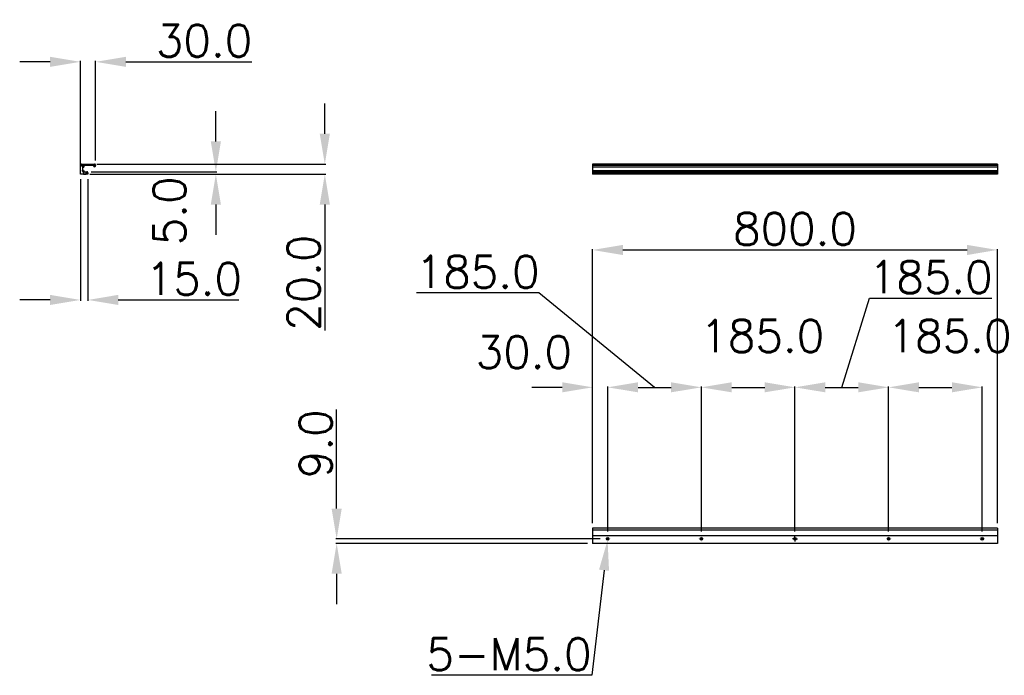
# Model space of a CAD drawing. Extents: x 56 to 251, y -46 to 84.
import ezdxf

# ---------------------------------------------------------------- set-up
doc = ezdxf.new("R2010")
doc.units = 0
doc.header["$MEASUREMENT"] = 0
doc.header["$PDSIZE"] = -1
doc.linetypes.add('HIDDEN', pattern=[1.905, 1.27, -0.635])
doc.layers.get('0').update_dxf_attribs({"linetype": 'CONTINUOUS'})
doc.layers.get('DEFPOINTS').update_dxf_attribs({"linetype": 'CONTINUOUS'})
doc.styles.get("Standard").update_dxf_attribs({"font": 'txt', "bigfont": 'bigfont'})
doc.dimstyles.get("Standard").update_dxf_attribs({"dimtxt": 0.18, "dimasz": 0.18, "dimexe": 0.18, "dimexo": 0.0625, "dimgap": 0.09, "dimtad": 0, "dimdec": 1, "dimzin": 0, "dimdsep": 46, "dimtxsty": 'STANDARD', "dimcen": 0.09, "dimadec": 0, "dimazin": 0, "dimtfac": 1, "dimtdec": 1, "dimtofl": 0, "dimtmove": 0, "dimatfit": 3, "dimfxl": 1, "dimtolj": 1, "dimtzin": 0, "dimarcsym": 0})

# ---------------------------------------------------------------- blocks, each defined once
blk = doc.blocks.new('SW_CENTERMARK0')
at = {"color": 7, "linetype": 'Continuous'}
for q in [(68.25, 54.83), (68.5, 55.08), (68.5, 54.58), (68.75, 54.83)]:
    blk.add_line((68.5, 54.83), q, dxfattribs=at)
blk = doc.blocks.new('SW_CENTERMARK1')
at = {"color": 7, "linetype": 'Continuous'}
for q in [(70.9, 54.77), (71.15, 55.02), (71.15, 54.52), (71.4, 54.77)]:
    blk.add_line((71.15, 54.77), q, dxfattribs=at)
blk = doc.blocks.new('SW_CENTERMARK2')
at = {"color": 7, "linetype": 'Continuous'}
for q in [(70.9, 54.67), (71.15, 54.92), (71.15, 54.42), (71.4, 54.67)]:
    blk.add_line((71.15, 54.67), q, dxfattribs=at)
blk = doc.blocks.new('SW_CENTERMARK3')
at = {"color": 7, "linetype": 'Continuous'}
for q in [(68.65, 54.52), (68.9, 54.77), (68.9, 54.27), (69.15, 54.52)]:
    blk.add_line((68.9, 54.52), q, dxfattribs=at)
blk = doc.blocks.new('SW_CENTERMARK4')
at = {"color": 7, "linetype": 'Continuous'}
for q in [(68.65, 53.62), (68.9, 53.87), (68.9, 53.37), (69.15, 53.62)]:
    blk.add_line((68.9, 53.62), q, dxfattribs=at)
blk = doc.blocks.new('SW_CENTERMARK5')
at = {"color": 7, "linetype": 'Continuous'}
for q in [(69.35, 53.22), (69.6, 53.47), (69.6, 52.97), (69.85, 53.22)]:
    blk.add_line((69.6, 53.22), q, dxfattribs=at)
blk = doc.blocks.new('SW_CENTERMARK6')
at = {"color": 7, "linetype": 'Continuous'}
for p, q in [((209.3, -19.11), (209.05, -19.11)), ((209.55, -19.11), (209.3, -19.11)), ((209.55, -18.86), (209.55, -18.61)), ((209.55, -19.11), (209.55, -18.86)), ((209.55, -19.11), (209.55, -19.36)), ((209.55, -19.11), (209.8, -19.11)), ((209.55, -19.36), (209.55, -19.61)), ((209.8, -19.11), (210.05, -19.11))]:
    blk.add_line(p, q, dxfattribs=at)
blk = doc.blocks.new('SW_CENTERMARK7')
at = {"color": 7, "linetype": 'Continuous'}
for p, q in [((190.55, -19.11), (190.55, -19.11)), ((191.05, -19.11), (190.8, -19.11)), ((191.05, -18.61), (191.05, -18.61)), ((191.05, -19.11), (191.05, -18.86)), ((191.05, -19.11), (191.05, -19.36)), ((191.05, -19.11), (191.3, -19.11)), ((191.55, -19.11), (191.55, -19.11)), ((191.05, -19.61), (191.05, -19.61))]:
    blk.add_line(p, q, dxfattribs=at)
blk = doc.blocks.new('SW_CENTERMARK8')
at = {"color": 7, "linetype": 'Continuous'}
for p, q in [((246.05, -19.11), (246.05, -19.11)), ((246.55, -19.11), (246.3, -19.11)), ((246.55, -18.61), (246.55, -18.61)), ((246.55, -19.11), (246.55, -18.86)), ((246.55, -19.11), (246.55, -19.36)), ((246.55, -19.11), (246.8, -19.11)), ((247.05, -19.11), (247.05, -19.11)), ((246.55, -19.61), (246.55, -19.61))]:
    blk.add_line(p, q, dxfattribs=at)
blk = doc.blocks.new('SW_CENTERMARK9')
at = {"color": 7, "linetype": 'Continuous'}
for p, q in [((227.55, -19.11), (227.55, -19.11)), ((228.05, -19.11), (227.8, -19.11)), ((228.05, -18.61), (228.05, -18.61)), ((228.05, -19.11), (228.05, -18.86)), ((228.05, -19.11), (228.05, -19.36)), ((228.05, -19.11), (228.3, -19.11)), ((228.55, -19.11), (228.55, -19.11)), ((228.05, -19.61), (228.05, -19.61))]:
    blk.add_line(p, q, dxfattribs=at)
blk = doc.blocks.new('SW_CENTERMARK10')
at = {"color": 7, "linetype": 'Continuous'}
for p, q in [((172.05, -19.11), (172.05, -19.11)), ((172.55, -19.11), (172.3, -19.11)), ((172.55, -18.61), (172.55, -18.61)), ((172.55, -19.11), (172.55, -18.86)), ((172.55, -19.11), (172.55, -19.36)), ((172.55, -19.11), (172.8, -19.11)), ((173.05, -19.11), (173.05, -19.11)), ((172.55, -19.61), (172.55, -19.61))]:
    blk.add_line(p, q, dxfattribs=at)
blk = doc.blocks.new('*D11')
at = {"color": 0, "linetype": 'Continuous', "lineweight": -2}
for p, q in [((163.56, 10.85), (157.56, 10.85)), ((169.55, -16.02), (169.55, 11.03)), ((172.55, -17.62), (172.55, 11.03)), ((178.54, 10.85), (184.54, 10.85))]:
    blk.add_line(p, q, dxfattribs=at)
at = {"color": 0, "linetype": 'Continuous'}
for points in [[(163.56, 11.85), (163.56, 9.86), (169.55, 10.85)], [(178.54, 11.85), (178.54, 9.86), (172.55, 10.85)]]:
    blk.add_solid(points, dxfattribs=at)
at = {"layer": 'DEFPOINTS', "color": 0, "linetype": 'Continuous'}
for p in [(172.55, 10.85), (169.55, -17.01), (172.55, -18.61)]:
    blk.add_point(p, dxfattribs=at)
at = {"color": 0, "linetype": 'Continuous', "insert": (155.98, 17.8), "char_height": 6.35, "attachment_point": 5}
blk.add_mtext('\\A1;30.0', dxfattribs=at)
blk = doc.blocks.new('*D12')
at = {"color": 0, "linetype": 'Continuous', "lineweight": -2}
for p, q in [((158.95, 29.51), (134.75, 29.51)), ((181.8, 10.85), (158.95, 29.51)), ((172.55, -17.62), (172.55, 11.03)), ((178.54, 10.85), (185.06, 10.85)), ((191.05, -17.62), (191.05, 11.03))]:
    blk.add_line(p, q, dxfattribs=at)
at = {"color": 0, "linetype": 'Continuous'}
for points in [[(178.54, 11.85), (178.54, 9.86), (172.55, 10.85)], [(185.06, 11.85), (185.06, 9.86), (191.05, 10.85)]]:
    blk.add_solid(points, dxfattribs=at)
at = {"layer": 'DEFPOINTS', "color": 0, "linetype": 'Continuous'}
for p in [(191.05, 10.85), (172.55, -18.61), (191.05, -18.61)]:
    blk.add_point(p, dxfattribs=at)
at = {"color": 0, "linetype": 'Continuous', "insert": (146.85, 33.68), "char_height": 6.35, "attachment_point": 5}
blk.add_mtext('\\A1;185.0', dxfattribs=at)
blk = doc.blocks.new('*D13')
at = {"color": 0, "linetype": 'Continuous', "lineweight": -2}
for p, q in [((191.05, -17.62), (191.05, 11.03)), ((197.04, 10.85), (203.56, 10.85)), ((209.55, -17.62), (209.55, 11.03))]:
    blk.add_line(p, q, dxfattribs=at)
at = {"color": 0, "linetype": 'Continuous'}
for points in [[(197.04, 11.85), (197.04, 9.86), (191.05, 10.85)], [(203.56, 11.85), (203.56, 9.86), (209.55, 10.85)]]:
    blk.add_solid(points, dxfattribs=at)
at = {"layer": 'DEFPOINTS', "color": 0, "linetype": 'Continuous'}
for p in [(209.55, 10.85), (191.05, -18.61), (209.55, -18.61)]:
    blk.add_point(p, dxfattribs=at)
at = {"color": 0, "linetype": 'Continuous', "insert": (203.09, 21.01), "char_height": 6.35, "attachment_point": 5}
blk.add_mtext('\\A1;185.0', dxfattribs=at)
blk = doc.blocks.new('*D14')
at = {"color": 0, "linetype": 'Continuous', "lineweight": -2}
for p, q in [((218.8, 10.85), (224.27, 28.47)), ((224.27, 28.47), (248.47, 28.47)), ((209.55, -17.62), (209.55, 11.03)), ((215.54, 10.85), (222.06, 10.85)), ((228.05, -17.62), (228.05, 11.03))]:
    blk.add_line(p, q, dxfattribs=at)
at = {"color": 0, "linetype": 'Continuous'}
for points in [[(215.54, 11.85), (215.54, 9.86), (209.55, 10.85)], [(222.06, 11.85), (222.06, 9.86), (228.05, 10.85)]]:
    blk.add_solid(points, dxfattribs=at)
at = {"layer": 'DEFPOINTS', "color": 0, "linetype": 'Continuous'}
for p in [(228.05, 10.85), (209.55, -18.61), (228.05, -18.61)]:
    blk.add_point(p, dxfattribs=at)
at = {"color": 0, "linetype": 'Continuous', "insert": (236.37, 32.64), "char_height": 6.35, "attachment_point": 5}
blk.add_mtext('\\A1;185.0', dxfattribs=at)
blk = doc.blocks.new('*D15')
at = {"color": 0, "linetype": 'Continuous', "lineweight": -2}
for p, q in [((228.05, -17.62), (228.05, 11.03)), ((234.04, 10.85), (240.56, 10.85)), ((246.55, -17.62), (246.55, 11.03))]:
    blk.add_line(p, q, dxfattribs=at)
at = {"color": 0, "linetype": 'Continuous'}
for points in [[(234.04, 11.85), (234.04, 9.86), (228.05, 10.85)], [(240.56, 11.85), (240.56, 9.86), (246.55, 10.85)]]:
    blk.add_solid(points, dxfattribs=at)
at = {"layer": 'DEFPOINTS', "color": 0, "linetype": 'Continuous'}
for p in [(246.55, 10.85), (228.05, -18.61), (246.55, -18.61)]:
    blk.add_point(p, dxfattribs=at)
at = {"color": 0, "linetype": 'Continuous', "insert": (240.09, 21.01), "char_height": 6.35, "attachment_point": 5}
blk.add_mtext('\\A1;185.0', dxfattribs=at)
blk = doc.blocks.new('*D16')
at = {"color": 0, "linetype": 'Continuous', "lineweight": -2}
for p, q in [((169.55, -16.02), (169.55, 38.19)), ((175.54, 38.01), (243.56, 38.01)), ((249.55, -16.02), (249.55, 38.19))]:
    blk.add_line(p, q, dxfattribs=at)
at = {"color": 0, "linetype": 'Continuous'}
for points in [[(175.54, 39.01), (175.54, 37.01), (169.55, 38.01)], [(243.56, 39.01), (243.56, 37.01), (249.55, 38.01)]]:
    blk.add_solid(points, dxfattribs=at)
at = {"layer": 'DEFPOINTS', "color": 0, "linetype": 'Continuous'}
for p in [(249.55, 38.01), (169.55, -17.01), (249.55, -17.01)]:
    blk.add_point(p, dxfattribs=at)
at = {"color": 0, "linetype": 'Continuous', "insert": (209.55, 42.17), "char_height": 6.35, "attachment_point": 5}
blk.add_mtext('\\A1;800.0', dxfattribs=at)
blk = doc.blocks.new('*D17')
at = {"color": 0, "linetype": 'Continuous', "lineweight": -2}
for p, q in [((118.99, -13.12), (118.99, 6.5)), ((171.06, -19.11), (118.81, -19.11)), ((168.56, -20.01), (118.81, -20.01)), ((118.99, -26.01), (118.99, -32))]:
    blk.add_line(p, q, dxfattribs=at)
at = {"color": 0, "linetype": 'Continuous'}
for points in [[(117.99, -13.12), (119.99, -13.12), (118.99, -19.11)], [(117.99, -26.01), (119.99, -26.01), (118.99, -20.01)]]:
    blk.add_solid(points, dxfattribs=at)
at = {"layer": 'DEFPOINTS', "color": 0, "linetype": 'Continuous'}
for p in [(118.99, -19.11), (172.05, -19.11), (169.55, -20.01)]:
    blk.add_point(p, dxfattribs=at)
at = {"color": 0, "linetype": 'Continuous', "insert": (114.83, -0.31), "char_height": 6.35, "attachment_point": 5, "rotation": 90}
blk.add_mtext('\\A1;9.0', dxfattribs=at)
blk = doc.blocks.new('*D18')
at = {"color": 0, "linetype": 'Continuous', "lineweight": -2}
for p, q in [((116.65, 60.97), (116.65, 66.96)), ((71.58, 54.97), (116.83, 54.97)), ((70.24, 52.97), (116.83, 52.97)), ((116.65, 46.98), (116.65, 22.07))]:
    blk.add_line(p, q, dxfattribs=at)
at = {"color": 0, "linetype": 'Continuous'}
for points in [[(115.65, 60.97), (117.65, 60.97), (116.65, 54.97)], [(115.65, 46.98), (117.65, 46.98), (116.65, 52.97)]]:
    blk.add_solid(points, dxfattribs=at)
at = {"layer": 'DEFPOINTS', "color": 0, "linetype": 'Continuous'}
for p in [(70.59, 54.97), (69.25, 52.97), (116.65, 52.97)]:
    blk.add_point(p, dxfattribs=at)
at = {"color": 0, "linetype": 'Continuous', "insert": (112.48, 31.53), "char_height": 6.35, "attachment_point": 5, "rotation": 90}
blk.add_mtext('\\A1;20.0', dxfattribs=at)
blk = doc.blocks.new('*D19')
at = {"color": 0, "linetype": 'Continuous', "lineweight": -2}
for p, q in [((95.12, 59.47), (95.12, 65.46)), ((70.49, 53.47), (95.3, 53.47)), ((70.49, 52.97), (95.3, 52.97)), ((95.12, 46.98), (95.12, 40.99))]:
    blk.add_line(p, q, dxfattribs=at)
at = {"color": 0, "linetype": 'Continuous'}
for points in [[(94.12, 59.47), (96.12, 59.47), (95.12, 53.47)], [(94.12, 46.98), (96.12, 46.98), (95.12, 52.97)]]:
    blk.add_solid(points, dxfattribs=at)
at = {"layer": 'DEFPOINTS', "color": 0, "linetype": 'Continuous'}
for p in [(69.5, 53.47), (69.5, 52.97), (95.12, 52.97)]:
    blk.add_point(p, dxfattribs=at)
at = {"color": 0, "linetype": 'Continuous', "insert": (85.96, 45.73), "char_height": 6.35, "attachment_point": 5, "rotation": 90}
blk.add_mtext('\\A1;5.0', dxfattribs=at)
blk = doc.blocks.new('*D20')
at = {"color": 0, "linetype": 'Continuous', "lineweight": -2}
for p, q in [((68.35, 51.98), (68.35, 27.95)), ((69.85, 51.98), (69.85, 27.95)), ((62.36, 28.13), (56.36, 28.13)), ((75.84, 28.13), (99.69, 28.13))]:
    blk.add_line(p, q, dxfattribs=at)
at = {"color": 0, "linetype": 'Continuous'}
for points in [[(62.36, 29.13), (62.36, 27.13), (68.35, 28.13)], [(75.84, 29.13), (75.84, 27.13), (69.85, 28.13)]]:
    blk.add_solid(points, dxfattribs=at)
at = {"layer": 'DEFPOINTS', "color": 0, "linetype": 'Continuous'}
for p in [(68.35, 52.98), (69.85, 52.98), (69.85, 28.13)]:
    blk.add_point(p, dxfattribs=at)
at = {"color": 0, "linetype": 'Continuous', "insert": (90.77, 32.3), "char_height": 6.35, "attachment_point": 5}
blk.add_mtext('\\A1;15.0', dxfattribs=at)
blk = doc.blocks.new('*D21')
at = {"color": 0, "linetype": 'Continuous', "lineweight": -2}
for p, q in [((62.36, 75.2), (56.36, 75.2)), ((68.35, 55.04), (68.35, 75.38)), ((71.35, 55.72), (71.35, 75.38)), ((77.34, 75.2), (102.25, 75.2))]:
    blk.add_line(p, q, dxfattribs=at)
at = {"color": 0, "linetype": 'Continuous'}
for points in [[(62.36, 76.2), (62.36, 74.2), (68.35, 75.2)], [(77.34, 76.2), (77.34, 74.2), (71.35, 75.2)]]:
    blk.add_solid(points, dxfattribs=at)
at = {"layer": 'DEFPOINTS', "color": 0, "linetype": 'Continuous'}
for p in [(71.35, 75.2), (71.35, 54.72), (68.35, 54.05)]:
    blk.add_point(p, dxfattribs=at)
at = {"color": 0, "linetype": 'Continuous', "insert": (92.8, 79.37), "char_height": 6.35, "attachment_point": 5}
blk.add_mtext('\\A1;30.0', dxfattribs=at)
blk = doc.blocks.new('*D22')
at = {"color": 0, "linetype": 'Continuous', "lineweight": -2}
for p, q in [((172.46, -19.11), (172.64, -19.11)), ((172.55, -19.2), (172.55, -19.02)), ((171.82, -25.31), (169.38, -46.08)), ((169.38, -46.08), (137.7, -46.08))]:
    blk.add_line(p, q, dxfattribs=at)
at = {"color": 0, "linetype": 'Continuous'}
blk.add_solid([(170.83, -25.2), (172.81, -25.43), (172.52, -19.36)], dxfattribs=at)
at = {"layer": 'DEFPOINTS', "color": 0, "linetype": 'Continuous'}
for p in [(172.52, -19.36), (172.58, -18.86)]:
    blk.add_point(p, dxfattribs=at)
at = {"color": 0, "linetype": 'Continuous', "insert": (153.04, -41.92), "char_height": 6.35, "attachment_point": 5}
blk.add_mtext('\\A1;5-M5.0', dxfattribs=at)

msp = doc.modelspace()

# ---------------------------------------------------------------- linework, layer by layer
at = {"color": 7, "linetype": 'Continuous'}
for p, q in [((68.35, 52.975), (68.35, 54.827)), ((68.5, 54.975), (71.15, 54.975)), ((68.75, 54.525), (68.75, 53.625)), ((70.95, 54.675), (68.9, 54.675)), ((71.35, 54.775), (71.35, 54.675)), ((249.55, 54.975), (169.55, 54.975)), ((169.55, 54.975), (169.55, 54.775)), ((249.55, 54.775), (169.55, 54.775)), ((169.55, 54.775), (169.55, 54.675)), ((249.55, 54.675), (169.55, 54.675)), ((169.55, 54.675), (169.55, 54.475)), ((169.55, 54.475), (249.55, 54.475)), ((169.55, 54.475), (169.55, 53.625)), ((249.55, 54.975), (249.55, 54.775)), ((249.55, 54.775), (249.55, 54.675)), ((249.55, 54.675), (249.55, 54.475)), ((249.55, 54.475), (249.55, 53.625)), ((69.85, 52.975), (68.35, 52.975)), ((68.9, 53.475), (69.6, 53.475)), ((69.85, 53.227), (69.85, 52.975)), ((249.55, 53.625), (169.55, 53.625)), ((169.55, 53.625), (169.55, 53.475)), ((249.55, 53.475), (169.55, 53.475)), ((169.55, 53.475), (169.55, 53.227)), ((249.55, 53.227), (169.55, 53.227)), ((169.55, 53.227), (169.55, 52.975)), ((249.55, 52.975), (169.55, 52.975)), ((249.55, 53.625), (249.55, 53.475)), ((249.55, 53.475), (249.55, 53.227)), ((249.55, 53.227), (249.55, 52.975)), ((249.55, -17.012), (169.55, -17.012)), ((169.55, -17.012), (169.55, -17.412)), ((249.55, -17.412), (169.55, -17.412)), ((169.55, -17.412), (169.55, -18.512)), ((249.55, -17.012), (249.55, -17.412)), ((249.55, -17.412), (249.55, -18.512)), ((249.55, -18.512), (169.55, -18.512)), ((169.55, -18.512), (169.55, -20.012)), ((249.55, -18.512), (249.55, -20.012)), ((249.55, -20.012), (169.55, -20.012))]:
    msp.add_line(p, q, dxfattribs=at)
at = {"color": 9, "linetype": 'HIDDEN'}
for p, q in [((68.35, 54.827), (68.35, 54.827)), ((68.35, 52.975), (68.35, 54.827)), ((68.5, 54.975), (68.5, 54.975)), ((68.5, 54.975), (71.15, 54.975)), ((68.75, 54.525), (68.75, 54.525)), ((68.75, 54.525), (68.75, 53.625)), ((68.9, 54.675), (68.9, 54.675)), ((70.95, 54.675), (68.9, 54.675)), ((70.95, 54.675), (70.95, 54.675)), ((71.15, 54.975), (71.15, 54.975)), ((71.35, 54.775), (71.35, 54.775)), ((71.35, 54.775), (71.35, 54.675)), ((71.35, 54.675), (71.35, 54.675)), ((68.35, 52.975), (68.35, 52.975)), ((69.85, 52.975), (68.35, 52.975)), ((68.75, 53.625), (68.75, 53.625)), ((68.9, 53.475), (68.9, 53.475)), ((68.9, 53.475), (69.6, 53.475)), ((69, 53.475), (69.5, 53.475)), ((69, 53.475), (69.5, 53.475)), ((69, 53.475), (69.5, 53.475)), ((69, 53.475), (69.5, 53.475)), ((69, 53.475), (69.5, 53.475)), ((69, 53.475), (69, 52.975)), ((69, 53.475), (69, 52.975)), ((69, 53.475), (69, 52.975)), ((69, 53.475), (69, 52.975)), ((69, 53.475), (69, 52.975)), ((69, 52.975), (69.5, 52.975)), ((69, 52.975), (69.5, 52.975)), ((69, 52.975), (69.5, 52.975)), ((69, 52.975), (69.5, 52.975)), ((69, 52.975), (69.5, 52.975)), ((69.5, 52.975), (69.5, 53.475)), ((69.5, 52.975), (69.5, 53.475)), ((69.5, 52.975), (69.5, 53.475)), ((69.5, 52.975), (69.5, 53.475)), ((69.5, 52.975), (69.5, 53.475)), ((69.6, 53.475), (69.6, 53.475)), ((69.85, 53.227), (69.85, 53.227)), ((69.85, 53.227), (69.85, 52.975)), ((69.85, 52.975), (69.85, 52.975))]:
    msp.add_line(p, q, dxfattribs=at)
at = {"color": 7, "linetype": 'Continuous'}
for centre in [(172.55, -19.112), (191.05, -19.112), (209.55, -19.112), (228.05, -19.112), (246.55, -19.112)]:
    msp.add_circle(centre, 0.25, dxfattribs=at)
for centre, radius, start, end in [((68.5, 54.825), 0.15, 90, 179.23694), ((68.9, 54.525), 0.15, 90, 180), ((71.15, 54.675), 0.2, 180, 0), ((71.15, 54.775), 0.2, 359.98305, 90), ((68.9, 53.625), 0.15, 180, 270), ((69.6, 53.225), 0.25, 0.45783, 90)]:
    msp.add_arc(centre, radius, start, end, dxfattribs=at)
at = {"color": 9, "linetype": 'HIDDEN'}
for centre, radius, start, end in [((68.5, 54.825), 0.15, 90, 179.23694), ((68.9, 54.525), 0.15, 90, 180), ((71.15, 54.675), 0.2, 180, 0), ((71.15, 54.775), 0.2, 359.98305, 90), ((68.9, 53.625), 0.15, 180, 270), ((69.6, 53.225), 0.25, 0.45783, 90)]:
    msp.add_arc(centre, radius, start, end, dxfattribs=at)

# ---------------------------------------------------------------- block references
for name in ['SW_CENTERMARK0', 'SW_CENTERMARK3', 'SW_CENTERMARK1', 'SW_CENTERMARK2', 'SW_CENTERMARK4', 'SW_CENTERMARK5', 'SW_CENTERMARK10', 'SW_CENTERMARK7', 'SW_CENTERMARK6', 'SW_CENTERMARK9', 'SW_CENTERMARK8']:
    msp.add_blockref(name, (0, 0))

# ---------------------------------------------------------------- dimensions: what is measured, and where the dimension line sits
at = {"linetype": 'Continuous'}
for base, p1, p2, override, picture, middle in [((71.35, 75.201), (68.35, 54.049), (71.35, 54.725), {"dimtxt": 6.35, "dimasz": 5.9944, "dimexo": 0.9906, "dimgap": 0.9906, "dimtad": 1, "dimlfac": 10, "dimdle": 0.9906}, '*D21', (92.796, 79.366)), ((69.85, 28.131), (68.35, 52.975), (69.85, 52.975), {"dimtxt": 6.35, "dimasz": 5.9944, "dimexo": 0.9906, "dimgap": 0.9906, "dimtad": 1, "dimlfac": 10, "dimdle": 0.9906}, '*D20', (90.767, 32.296)), ((249.55, 38.009), (169.55, -17.012), (249.55, -17.012), {"dimtxt": 6.35, "dimasz": 5.9944, "dimexo": 0.9906, "dimgap": 0.9906, "dimtad": 1, "dimlfac": 10, "dimdle": 0.9906}, '*D16', (209.55, 42.174)), ((209.55, 10.854), (191.05, -18.612), (209.55, -18.612), {"dimtxt": 6.35, "dimasz": 5.9944, "dimexo": 0.9906, "dimgap": 0.9906, "dimtad": 1, "dimlfac": 10, "dimdle": 0.9906, "dimtmove": 1}, '*D13', (203.089, 21.014)), ((246.55, 10.854), (228.05, -18.612), (246.55, -18.612), {"dimtxt": 6.35, "dimasz": 5.9944, "dimexo": 0.9906, "dimgap": 0.9906, "dimtad": 1, "dimlfac": 10, "dimdle": 0.9906, "dimtmove": 1}, '*D15', (240.089, 21.014))]:
    dim = msp.add_linear_dim(base=base, p1=p1, p2=p2, dimstyle='STANDARD', override=override, dxfattribs=at)
    dim.commit()
    dim.dimension.update_dxf_attribs({"geometry": picture, "text_midpoint": middle})
for base, p1, p2, picture, middle in [((116.648, 52.975), (70.593, 54.975), (69.25, 52.975), '*D18', (112.482, 31.529)), ((118.993, -19.112), (169.55, -20.012), (172.05, -19.112), '*D17', (114.827, -0.311))]:
    dim = msp.add_linear_dim(base=base, p1=p1, p2=p2, angle=90, dimstyle='STANDARD', override={"dimtxt": 6.35, "dimasz": 5.9944, "dimexo": 0.9906, "dimgap": 0.9906, "dimtad": 1, "dimlfac": 10, "dimdle": 0.9906}, dxfattribs=at)
    dim.commit()
    dim.dimension.update_dxf_attribs({"geometry": picture, "text_midpoint": middle})
dim = msp.add_linear_dim(base=(95.123, 52.975), p1=(69.5, 53.475), p2=(69.5, 52.975), angle=90, dimstyle='STANDARD', override={"dimtxt": 6.35, "dimasz": 5.9944, "dimexo": 0.9906, "dimgap": 0.9906, "dimtad": 1, "dimlfac": 10, "dimdle": 0.9906, "dimtmove": 2}, dxfattribs=at)
dim.commit()
dim.dimension.update_dxf_attribs({"geometry": '*D19', "text_midpoint": (85.964, 45.73), "dimtype": 160})
for base, p1, p2, override, picture, middle in [((191.05, 10.854), (172.55, -18.612), (191.05, -18.612), {"dimtxt": 6.35, "dimasz": 5.9944, "dimexo": 0.9906, "dimgap": 0.9906, "dimtad": 1, "dimlfac": 10, "dimdle": 0.9906, "dimtmove": 1}, '*D12', (157.962, 29.512)), ((228.05, 10.854), (209.55, -18.612), (228.05, -18.612), {"dimtxt": 6.35, "dimasz": 5.9944, "dimexo": 0.9906, "dimgap": 0.9906, "dimtad": 1, "dimlfac": 10, "dimdle": 0.9906, "dimtmove": 1}, '*D14', (225.257, 28.472)), ((172.55, 10.854), (169.55, -17.012), (172.55, -18.612), {"dimtxt": 6.35, "dimasz": 5.9944, "dimexo": 0.9906, "dimgap": 0.9906, "dimtad": 1, "dimlfac": 10, "dimdle": 0.9906, "dimtmove": 2}, '*D11', (155.98, 17.795))]:
    dim = msp.add_linear_dim(base=base, p1=p1, p2=p2, dimstyle='STANDARD', override=override, dxfattribs=at)
    dim.commit()
    dim.dimension.update_dxf_attribs({"geometry": picture, "text_midpoint": middle, "dimtype": 160})
dim = msp.add_diameter_dim_2p(p1=(172.579, -18.863), p2=(172.521, -19.36), dimstyle='STANDARD', override={"dimtxt": 6.35, "dimasz": 5.9944, "dimexo": 0.9906, "dimgap": 0.9906, "dimtad": 1, "dimtoh": 1, "dimlfac": 10, "dimpost": '5-M<>', "dimdle": 0.9906, "dimtix": 0, "dimtofl": 0, "dimtmove": 0, "dimatfit": 0}, dxfattribs=at)
dim.commit()
dim.dimension.update_dxf_attribs({"geometry": '*D22', "text_midpoint": (153.043, -46.081), "dimtype": 163})

doc.saveas('drawing.dxf')
